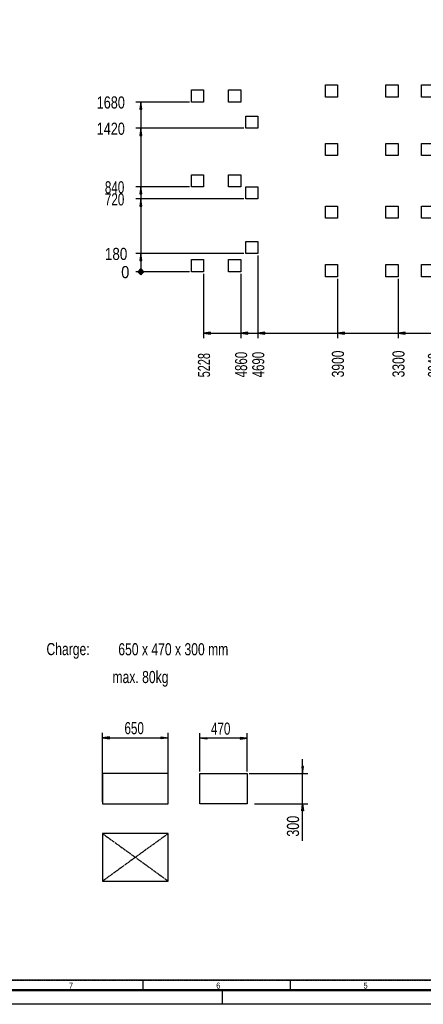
# Model space of a CAD drawing. Extents: x -72 to 51457, y 0 to 26838.
# Tile 173 of 203: x 13589 to 17591, y 0 to 9752. Entities that reach past the tile are written whole.
import ezdxf
from ezdxf.enums import TextEntityAlignment as Align

# ---------------------------------------------------------------- set-up
doc = ezdxf.new("R2010")
doc.units = 0
doc.header["$LTSCALE"] = 12
for name, pattern in [('CHAIN_THIN', [1.125, 0.75, -0.125, 0.125, -0.125]), ('DASHED_LONG_THIN', [2, 1.5, -0.5]), ('LDM', [0]), ('LEA', [0]), ('LFUN', [0]), ('SOLID_THICK', [0]), ('SOLID_THIN', [0])]:
    doc.linetypes.add(name, pattern=pattern)
doc.layers.get('0').update_dxf_attribs({"linetype": 'CONTINUOUS'})
for name, color, linetype in [('2', 7, 'CONTINUOUS'), ('22', 7, 'CONTINUOUS'), ('4', 7, 'CONTINUOUS'), ('6', 7, 'CONTINUOUS')]:
    doc.layers.add(name, color=color, linetype=linetype)
doc.styles.add('PLAIN_LARGE', font='medtext', dxfattribs={"width": 0.75})
doc.styles.add('PLAIN_SMALL', font='medtext', dxfattribs={"width": 0.75})
doc.styles.get("Standard").update_dxf_attribs({"font": 'medtext', "width": 0.75})
doc.styles.add('TDM', font='TXT', dxfattribs={"width": 0.675})
doc.styles.add('TR1', font='medtext', dxfattribs={"width": 0.75})
doc.dimstyles.new('MEDDIM76106', dxfattribs={"dimscale": 20, "dimtxt": 6, "dimasz": 3.5, "dimexe": 2.5, "dimexo": 2.5, "dimgap": 1.665, "dimtad": 1, "dimdec": 4, "dimrnd": 1, "dimzin": 12, "dimdsep": 46, "dimtxsty": 'Standard', "dimblk": 'MEDFUNV_7', "dimcen": 30, "dimclrd": 7, "dimclre": 7, "dimclrt": 7, "dimadec": 0, "dimazin": 0, "dimtfac": 0.7, "dimtdec": 4, "dimtmove": 0, "dimatfit": 3, "dimldrblk": 'MEDFUNV_7', "dimfxl": 0, "dimtolj": 1, "dimtzin": 0, "dimarcsym": 0})
doc.dimstyles.new('MEDDIM76114', dxfattribs={"dimscale": 20, "dimtxt": 6, "dimasz": 3.5, "dimexe": 2.5, "dimexo": 2.5, "dimgap": 1.665, "dimtad": 1, "dimdec": 4, "dimrnd": 1, "dimzin": 12, "dimdsep": 46, "dimtxsty": 'Standard', "dimblk": 'MEDFUNV_7', "dimcen": 30, "dimclrd": 7, "dimclre": 7, "dimclrt": 7, "dimadec": 0, "dimazin": 0, "dimtfac": 0.7, "dimtdec": 4, "dimtmove": 0, "dimatfit": 3, "dimldrblk": 'MEDFUNV_7', "dimfxl": 0, "dimtolj": 1, "dimtzin": 0, "dimarcsym": 0})
doc.dimstyles.new('MEDDIM76124', dxfattribs={"dimscale": 20, "dimtxt": 6, "dimasz": 3.5, "dimexe": 2.5, "dimexo": 2.5, "dimgap": 1.665, "dimtad": 1, "dimdec": 4, "dimrnd": 1, "dimzin": 12, "dimdsep": 46, "dimtxsty": 'Standard', "dimblk": 'MEDFUNV_7', "dimcen": 30, "dimclrd": 7, "dimclre": 7, "dimclrt": 7, "dimadec": 0, "dimazin": 0, "dimtfac": 0.7, "dimtdec": 4, "dimtmove": 0, "dimatfit": 3, "dimldrblk": 'MEDFUNV_7', "dimfxl": 0, "dimtolj": 1, "dimtzin": 0, "dimarcsym": 0})

# ---------------------------------------------------------------- blocks, each defined once
blk = doc.blocks.new('MEDCLUMP_SET_4_')
at = {"layer": '22', "color": 172, "linetype": 'SOLID_THICK', "lineweight": 50}
blk.add_lwpolyline([(140, 140), (140, 16680), (23640, 16680), (23640, 140)], close=True, dxfattribs=at)
at = {"layer": '22', "color": 7, "linetype": 'SOLID_THIN', "lineweight": 25}
for points in [[(14810, 240), (13350, 240), (13350, 140)], [(16270, 240), (14810, 240), (14810, 140)], [(17730, 240), (16270, 240), (16270, 140)], [(15600, 0), (11800, 0), (11800, 140)], [(17800, 0), (15600, 0), (15600, 140)]]:
    blk.add_lwpolyline(points, dxfattribs=at)
at = {"layer": '22', "color": 7, "lineweight": 25, "style": 'PLAIN_SMALL', "width": 0.75}
for s, p in [('7', (14078.2, 155.6)), ('6', (15538.2, 155.6)), ('5', (16998.2, 155.6))]:
    blk.add_text(s, height=60, dxfattribs=at).set_placement(p)
blk = doc.blocks.new('MEDCLUMP_DIM_4057_')
at = {"layer": '4', "color": 7, "linetype": 'LEA', "lineweight": 25}
blk.add_line((20640.1, 7185.9), (20640.1, 6596.5), dxfattribs=at)
at = {"layer": '4', "color": 7, "lineweight": 25, "style": 'TDM', "width": 0.9}
blk.add_text('0', height=120, rotation=90, dxfattribs=at).set_placement((20740.1, 6452.5), align=Align.BOTTOM_LEFT)
blk = doc.blocks.new('MEDFUNV_6')
at = {"color": 0, "linetype": 'LFUN', "lineweight": -2}
for points in [[(1, 0.13), (0, 0), (1, -0.13), (1, 0.13)], [(1, 0.11), (0.17, 0), (1, -0.11)], [(1, 0.09), (0.33, 0), (1, -0.09)], [(1, 0.07), (0.5, 0), (1, -0.07)], [(1, 0.04), (0.67, 0), (1, -0.04)], [(1, 0.02), (0.83, 0), (1, -0.02)]]:
    blk.add_lwpolyline(points, dxfattribs=at)
blk = doc.blocks.new('MEDFUNV_20')
at = {"color": 0, "linetype": 'LFUN', "lineweight": -2}
for points in [[(-0.5, 0), (0, 0.5), (0.5, 0), (0, -0.5), (-0.5, 0)], [(-0.39, 0), (0, 0.39), (0.39, 0), (0, -0.39), (-0.39, 0)], [(-0.28, 0), (0, 0.28), (0.28, 0), (0, -0.28), (-0.28, 0)], [(-0.17, 0), (0, 0.17), (0.17, 0), (0, -0.17), (-0.17, 0)], [(-0.06, 0), (0, 0.06), (0.06, 0), (0, -0.06), (-0.06, 0)]]:
    blk.add_lwpolyline(points, dxfattribs=at)
blk = doc.blocks.new('MEDCLUMP_DIM_4061_')
at = {"layer": '4', "color": 7, "linetype": 'LEA', "lineweight": 25}
blk.add_line((20040.1, 7185.9), (20040.1, 6596.5), dxfattribs=at)
at = {"layer": '4', "color": 7, "linetype": 'LDM', "lineweight": 25}
blk.add_line((20040.1, 6646.5), (20640.1, 6646.5), dxfattribs=at)
for name, p, xscale, yscale, zscale in [('MEDFUNV_6', (20040.1, 6646.5), 70, 70, 70), ('MEDFUNV_20', (20640.1, 6646.5), 60, 60, 60)]:
    blk.add_blockref(name, p, dxfattribs=dict(at, xscale=xscale, yscale=yscale, zscale=zscale))
at = {"layer": '4', "color": 7, "lineweight": 25, "style": 'TDM', "width": 0.771429}
blk.add_text('600', height=120, rotation=90, dxfattribs=at).set_placement((20140.1, 6290.5), align=Align.BOTTOM_LEFT)
blk = doc.blocks.new('MEDCLUMP_DIM_4066_')
at = {"layer": '4', "color": 7, "linetype": 'LEA', "lineweight": 25}
blk.add_line((19590.1, 7185.9), (19590.1, 6596.5), dxfattribs=at)
at = {"layer": '4', "color": 7, "linetype": 'LDM', "lineweight": 25}
blk.add_line((19590.1, 6646.5), (20040.1, 6646.5), dxfattribs=at)
at = {"layer": '4', "color": 7, "linetype": 'LDM', "lineweight": 25, "xscale": 70, "yscale": 70, "zscale": 70}
blk.add_blockref('MEDFUNV_6', (19590.1, 6646.5), dxfattribs=at)
at = {"layer": '4', "color": 7, "lineweight": 25, "style": 'TDM', "width": 0.825}
blk.add_text('1050', height=120, rotation=90, dxfattribs=at).set_placement((19690.1, 6209.5), align=Align.BOTTOM_LEFT)
blk = doc.blocks.new('MEDCLUMP_DIM_4071_')
at = {"layer": '4', "color": 7, "linetype": 'LEA', "lineweight": 25}
blk.add_line((18990.1, 7185.9), (18990.1, 6596.5), dxfattribs=at)
at = {"layer": '4', "color": 7, "linetype": 'LDM', "lineweight": 25}
blk.add_line((18990.1, 6646.5), (19590.1, 6646.5), dxfattribs=at)
at = {"layer": '4', "color": 7, "linetype": 'LDM', "lineweight": 25, "xscale": 70, "yscale": 70, "zscale": 70}
blk.add_blockref('MEDFUNV_6', (18990.1, 6646.5), dxfattribs=at)
at = {"layer": '4', "color": 7, "lineweight": 25, "style": 'TDM', "width": 0.781579}
blk.add_text('1650', height=120, rotation=90, dxfattribs=at).set_placement((19090.1, 6209.5), align=Align.BOTTOM_LEFT)
blk = doc.blocks.new('MEDCLUMP_DIM_4076_')
at = {"layer": '4', "color": 7, "linetype": 'LEA', "lineweight": 25}
blk.add_line((18540.1, 7185.9), (18540.1, 6596.5), dxfattribs=at)
at = {"layer": '4', "color": 7, "linetype": 'LDM', "lineweight": 25}
blk.add_line((18540.1, 6646.5), (18990.1, 6646.5), dxfattribs=at)
at = {"layer": '4', "color": 7, "linetype": 'LDM', "lineweight": 25, "xscale": 70, "yscale": 70, "zscale": 70}
blk.add_blockref('MEDFUNV_6', (18540.1, 6646.5), dxfattribs=at)
at = {"layer": '4', "color": 7, "lineweight": 25, "style": 'TDM', "width": 0.825}
blk.add_text('2100', height=120, rotation=90, dxfattribs=at).set_placement((18640.1, 6209.5), align=Align.BOTTOM_LEFT)
blk = doc.blocks.new('MEDCLUMP_DIM_4081_')
at = {"layer": '4', "color": 7, "linetype": 'LEA', "lineweight": 25}
blk.add_line((18116.1, 7245.9), (18116.1, 6596.5), dxfattribs=at)
at = {"layer": '4', "color": 7, "linetype": 'LDM', "lineweight": 25}
blk.add_line((18116.1, 6646.5), (18540.1, 6646.5), dxfattribs=at)
at = {"layer": '4', "color": 7, "linetype": 'LDM', "lineweight": 25, "xscale": 70, "yscale": 70, "zscale": 70}
blk.add_blockref('MEDFUNV_6', (18116.1, 6646.5), dxfattribs=at)
at = {"layer": '4', "color": 7, "lineweight": 25, "style": 'TDM', "width": 0.675}
blk.add_text('2524', height=120, rotation=90, dxfattribs=at).set_placement((18216.1, 6209.5), align=Align.BOTTOM_LEFT)
blk = doc.blocks.new('MEDCLUMP_DIM_4086_')
at = {"layer": '4', "color": 7, "linetype": 'LEA', "lineweight": 25}
blk.add_line((17692.6, 7185.9), (17692.6, 6596.5), dxfattribs=at)
at = {"layer": '4', "color": 7, "linetype": 'LDM', "lineweight": 25}
blk.add_line((17692.6, 6646.5), (18116.1, 6646.5), dxfattribs=at)
at = {"layer": '4', "color": 7, "linetype": 'LDM', "lineweight": 25, "xscale": 70, "yscale": 70, "zscale": 70}
blk.add_blockref('MEDFUNV_6', (17692.6, 6646.5), dxfattribs=at)
at = {"layer": '4', "color": 7, "lineweight": 25, "style": 'TDM', "width": 0.675}
blk.add_text('2948', height=120, rotation=90, dxfattribs=at).set_placement((17792.6, 6209.5), align=Align.BOTTOM_LEFT)
blk = doc.blocks.new('MEDCLUMP_DIM_4091_')
at = {"layer": '4', "color": 7, "linetype": 'LEA', "lineweight": 25}
blk.add_line((17340.1, 7185.9), (17340.1, 6596.5), dxfattribs=at)
at = {"layer": '4', "color": 7, "linetype": 'LDM', "lineweight": 25}
blk.add_line((17340.1, 6646.5), (17692.6, 6646.5), dxfattribs=at)
at = {"layer": '4', "color": 7, "linetype": 'LDM', "lineweight": 25, "xscale": 70, "yscale": 70, "zscale": 70}
blk.add_blockref('MEDFUNV_6', (17340.1, 6646.5), dxfattribs=at)
at = {"layer": '4', "color": 7, "lineweight": 25, "style": 'TDM', "width": 0.7425}
blk.add_text('3300', height=120, rotation=90, dxfattribs=at).set_placement((17440.1, 6209.5), align=Align.BOTTOM_LEFT)
blk = doc.blocks.new('MEDCLUMP_DIM_4096_')
at = {"layer": '4', "color": 7, "linetype": 'LEA', "lineweight": 25}
blk.add_line((16740.1, 7185.9), (16740.1, 6596.5), dxfattribs=at)
at = {"layer": '4', "color": 7, "linetype": 'LDM', "lineweight": 25}
blk.add_line((16740.1, 6646.5), (17340.1, 6646.5), dxfattribs=at)
at = {"layer": '4', "color": 7, "linetype": 'LDM', "lineweight": 25, "xscale": 70, "yscale": 70, "zscale": 70}
blk.add_blockref('MEDFUNV_6', (16740.1, 6646.5), dxfattribs=at)
at = {"layer": '4', "color": 7, "lineweight": 25, "style": 'TDM', "width": 0.7425}
blk.add_text('3900', height=120, rotation=90, dxfattribs=at).set_placement((16840.1, 6209.5), align=Align.BOTTOM_LEFT)
blk = doc.blocks.new('MEDCLUMP_DIM_4101_')
at = {"layer": '4', "color": 7, "linetype": 'LEA', "lineweight": 25}
blk.add_line((15950.1, 7415.9), (15950.1, 6596.5), dxfattribs=at)
at = {"layer": '4', "color": 7, "linetype": 'LDM', "lineweight": 25}
blk.add_line((15950.1, 6646.5), (16740.1, 6646.5), dxfattribs=at)
at = {"layer": '4', "color": 7, "linetype": 'LDM', "lineweight": 25, "xscale": 70, "yscale": 70, "zscale": 70}
blk.add_blockref('MEDFUNV_6', (15950.1, 6646.5), dxfattribs=at)
at = {"layer": '4', "color": 7, "lineweight": 25, "style": 'TDM', "width": 0.707143}
blk.add_text('4690', height=120, rotation=90, dxfattribs=at).set_placement((16050.1, 6209.5), align=Align.BOTTOM_LEFT)
blk = doc.blocks.new('MEDCLUMP_DIM_4106_')
at = {"layer": '4', "color": 7, "linetype": 'LEA', "lineweight": 25}
blk.add_line((15780.1, 7235.9), (15780.1, 6596.5), dxfattribs=at)
at = {"layer": '4', "color": 7, "linetype": 'LDM', "lineweight": 25}
blk.add_line((15780.1, 6646.5), (15950.1, 6646.5), dxfattribs=at)
at = {"layer": '4', "color": 7, "linetype": 'LDM', "lineweight": 25, "xscale": 70, "yscale": 70, "zscale": 70}
blk.add_blockref('MEDFUNV_6', (15780.1, 6646.5), dxfattribs=at)
at = {"layer": '4', "color": 7, "lineweight": 25, "style": 'TDM', "width": 0.707143}
blk.add_text('4860', height=120, rotation=90, dxfattribs=at).set_placement((15880.1, 6209.5), align=Align.BOTTOM_LEFT)
blk = doc.blocks.new('MEDCLUMP_DIM_4111_')
at = {"layer": '4', "color": 7, "linetype": 'LEA', "lineweight": 25}
blk.add_line((15412.1, 7235.9), (15412.1, 6596.5), dxfattribs=at)
at = {"layer": '4', "color": 7, "linetype": 'LDM', "lineweight": 25}
blk.add_line((15412.1, 6646.5), (15780.1, 6646.5), dxfattribs=at)
at = {"layer": '4', "color": 7, "linetype": 'LDM', "lineweight": 25, "xscale": 70, "yscale": 70, "zscale": 70}
blk.add_blockref('MEDFUNV_6', (15412.1, 6646.5), dxfattribs=at)
at = {"layer": '4', "color": 7, "lineweight": 25, "style": 'TDM', "width": 0.675}
blk.add_text('5228', height=120, rotation=90, dxfattribs=at).set_placement((15512.1, 6209.5), align=Align.BOTTOM_LEFT)
blk = doc.blocks.new('MEDCLUMP_DMS_4056_')
at = {"lineweight": 0}
for name in ['MEDCLUMP_DIM_4101_', 'MEDCLUMP_DIM_4111_', 'MEDCLUMP_DIM_4106_', 'MEDCLUMP_DIM_4081_', 'MEDCLUMP_DIM_4096_', 'MEDCLUMP_DIM_4091_', 'MEDCLUMP_DIM_4086_', 'MEDCLUMP_DIM_4076_', 'MEDCLUMP_DIM_4071_', 'MEDCLUMP_DIM_4066_', 'MEDCLUMP_DIM_4061_', 'MEDCLUMP_DIM_4057_']:
    blk.add_blockref(name, (0, 0), dxfattribs=at)
blk = doc.blocks.new('MEDCLUMP_DIM_4147_')
at = {"layer": '4', "color": 7, "linetype": 'LEA', "lineweight": 25}
blk.add_line((15272.1, 7255.9), (14739.5, 7255.9), dxfattribs=at)
at = {"layer": '4', "color": 7, "lineweight": 25, "style": 'TDM', "width": 0.9}
blk.add_text('0', height=120, dxfattribs=at).set_placement((14595.6, 7155.9), align=Align.BOTTOM_LEFT)
blk = doc.blocks.new('MEDCLUMP_DIM_4151_')
at = {"layer": '4', "color": 7, "linetype": 'LEA', "lineweight": 25}
blk.add_line((15810.1, 7435.9), (14739.5, 7435.9), dxfattribs=at)
at = {"layer": '4', "color": 7, "linetype": 'LDM', "lineweight": 25}
blk.add_line((14789.5, 7435.9), (14789.5, 7255.9), dxfattribs=at)
at = {"layer": '4', "color": 7, "linetype": 'LDM', "lineweight": 25, "xscale": 70, "yscale": 70, "zscale": 70, "rotation": 270}
blk.add_blockref('MEDFUNV_6', (14789.5, 7435.9), dxfattribs=at)
at = {"layer": '4', "color": 7, "linetype": 'LDM', "lineweight": 25, "xscale": 60, "yscale": 60, "zscale": 60}
blk.add_blockref('MEDFUNV_20', (14789.5, 7255.9), dxfattribs=at)
at = {"layer": '4', "color": 7, "lineweight": 25, "style": 'TDM', "width": 0.830769}
blk.add_text('180', height=120, dxfattribs=at).set_placement((14433.6, 7335.9), align=Align.BOTTOM_LEFT)
blk = doc.blocks.new('MEDCLUMP_DIM_4156_')
at = {"layer": '4', "color": 7, "linetype": 'LEA', "lineweight": 25}
blk.add_line((15810.1, 7975.9), (14739.5, 7975.9), dxfattribs=at)
at = {"layer": '4', "color": 7, "linetype": 'LDM', "lineweight": 25}
blk.add_line((14789.5, 7975.9), (14789.5, 7435.9), dxfattribs=at)
at = {"layer": '4', "color": 7, "linetype": 'LDM', "lineweight": 25, "xscale": 70, "yscale": 70, "zscale": 70, "rotation": 270}
blk.add_blockref('MEDFUNV_6', (14789.5, 7975.9), dxfattribs=at)
at = {"layer": '4', "color": 7, "lineweight": 25, "style": 'TDM', "width": 0.72}
blk.add_text('720', height=120, dxfattribs=at).set_placement((14433.6, 7875.9), align=Align.BOTTOM_LEFT)
blk = doc.blocks.new('MEDCLUMP_DIM_4161_')
at = {"layer": '4', "color": 7, "linetype": 'LEA', "lineweight": 25}
blk.add_line((15272.1, 8095.9), (14739.5, 8095.9), dxfattribs=at)
at = {"layer": '4', "color": 7, "linetype": 'LDM', "lineweight": 25}
blk.add_line((14789.5, 8095.9), (14789.5, 7975.9), dxfattribs=at)
at = {"layer": '4', "color": 7, "linetype": 'LDM', "lineweight": 25, "xscale": 70, "yscale": 70, "zscale": 70, "rotation": 270}
blk.add_blockref('MEDFUNV_6', (14789.5, 8095.9), dxfattribs=at)
at = {"layer": '4', "color": 7, "lineweight": 25, "style": 'TDM', "width": 0.72}
blk.add_text('840', height=120, dxfattribs=at).set_placement((14433.6, 7995.9), align=Align.BOTTOM_LEFT)
blk = doc.blocks.new('MEDCLUMP_DIM_4166_')
at = {"layer": '4', "color": 7, "linetype": 'LEA', "lineweight": 25}
blk.add_line((15810.1, 8675.9), (14739.5, 8675.9), dxfattribs=at)
at = {"layer": '4', "color": 7, "linetype": 'LDM', "lineweight": 25}
blk.add_line((14789.5, 8675.9), (14789.5, 8095.9), dxfattribs=at)
at = {"layer": '4', "color": 7, "linetype": 'LDM', "lineweight": 25, "xscale": 70, "yscale": 70, "zscale": 70, "rotation": 270}
blk.add_blockref('MEDFUNV_6', (14789.5, 8675.9), dxfattribs=at)
at = {"layer": '4', "color": 7, "lineweight": 25, "style": 'TDM', "width": 0.781579}
blk.add_text('1420', height=120, dxfattribs=at).set_placement((14352.6, 8575.9), align=Align.BOTTOM_LEFT)
blk = doc.blocks.new('MEDCLUMP_DIM_4171_')
at = {"layer": '4', "color": 7, "linetype": 'LEA', "lineweight": 25}
blk.add_line((15272.1, 8935.9), (14739.5, 8935.9), dxfattribs=at)
at = {"layer": '4', "color": 7, "linetype": 'LDM', "lineweight": 25}
blk.add_line((14789.5, 8935.9), (14789.5, 8675.9), dxfattribs=at)
at = {"layer": '4', "color": 7, "linetype": 'LDM', "lineweight": 25, "xscale": 70, "yscale": 70, "zscale": 70, "rotation": 270}
blk.add_blockref('MEDFUNV_6', (14789.5, 8935.9), dxfattribs=at)
at = {"layer": '4', "color": 7, "lineweight": 25, "style": 'TDM', "width": 0.781579}
blk.add_text('1680', height=120, dxfattribs=at).set_placement((14352.6, 8835.9), align=Align.BOTTOM_LEFT)
blk = doc.blocks.new('MEDCLUMP_DMS_4146_')
at = {"lineweight": 0}
for name in ['MEDCLUMP_DIM_4171_', 'MEDCLUMP_DIM_4166_', 'MEDCLUMP_DIM_4161_', 'MEDCLUMP_DIM_4156_', 'MEDCLUMP_DIM_4151_', 'MEDCLUMP_DIM_4147_']:
    blk.add_blockref(name, (0, 0), dxfattribs=at)
blk = doc.blocks.new('MEDCLUMP_NTE_8145_')
at = {"layer": '4', "color": 7, "linetype": 'LDM', "lineweight": 25}
blk.add_lwpolyline([(11392.7, 7752.3), (12723.8, 5697.9), (12787.3, 5697.9)], dxfattribs=at)
at = {"layer": '4', "color": 7, "linetype": 'LDM', "lineweight": 25, "xscale": 70, "yscale": 70, "zscale": 70, "rotation": 302.9410681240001}
blk.add_blockref('MEDFUNV_6', (11392.7, 7752.3), dxfattribs=at)
at = {"layer": '4', "color": 7, "lineweight": 25, "style": 'TR1', "width": 0.75}
blk.add_text('%%130%%u%%oAC%%u%%o%%131', height=140, dxfattribs=at).set_placement((12880.7, 5697.9), align=Align.MIDDLE_LEFT)
blk = doc.blocks.new('Fundament')
at = {"color": 7, "linetype": 'SOLID_THIN', "lineweight": 25}
for p, q in [((16620.1, 8985.9), (16620.1, 9105.9)), ((16620.1, 9105.9), (16740.1, 9105.9)), ((16740.1, 9105.9), (16740.1, 8985.9)), ((17220.1, 9105.9), (17340.1, 9105.9)), ((17220.1, 8985.9), (17220.1, 9105.9)), ((17340.1, 9105.9), (17340.1, 8985.9)), ((17572.6, 8985.9), (17572.6, 9105.9)), ((17572.6, 9105.9), (17692.6, 9105.9)), ((17692.6, 9105.9), (17692.6, 8985.9)), ((18420.1, 9105.9), (18540.1, 9105.9)), ((18420.1, 8985.9), (18420.1, 9105.9)), ((18540.1, 9105.9), (18540.1, 8985.9)), ((18870.1, 8985.9), (18870.1, 9105.9)), ((18870.1, 9105.9), (18990.1, 9105.9)), ((18990.1, 9105.9), (18990.1, 8985.9)), ((19470.1, 8985.9), (19470.1, 9105.9)), ((19470.1, 9105.9), (19590.1, 9105.9)), ((19590.1, 9105.9), (19590.1, 8985.9)), ((19920.1, 8985.9), (19920.1, 9105.9)), ((19920.1, 9105.9), (20040.1, 9105.9)), ((20040.1, 9105.9), (20040.1, 8985.9)), ((20520.1, 9105.9), (20640.1, 9105.9)), ((20520.1, 8985.9), (20520.1, 9105.9)), ((20640.1, 9105.9), (20640.1, 8985.9)), ((15292.1, 8935.9), (15292.1, 9055.9)), ((15292.1, 9055.9), (15412.1, 9055.9)), ((15412.1, 9055.9), (15412.1, 8935.9)), ((15660.1, 8935.9), (15660.1, 9055.9)), ((15660.1, 9055.9), (15780.1, 9055.9)), ((15780.1, 9055.9), (15780.1, 8935.9)), ((16740.1, 8985.9), (16620.1, 8985.9)), ((17340.1, 8985.9), (17220.1, 8985.9)), ((17692.6, 8985.9), (17572.6, 8985.9)), ((18540.1, 8985.9), (18420.1, 8985.9)), ((18990.1, 8985.9), (18870.1, 8985.9)), ((19590.1, 8985.9), (19470.1, 8985.9)), ((20040.1, 8985.9), (19920.1, 8985.9)), ((20640.1, 8985.9), (20520.1, 8985.9)), ((15412.1, 8935.9), (15292.1, 8935.9)), ((15780.1, 8935.9), (15660.1, 8935.9)), ((17996.1, 8775.9), (17996.1, 8895.9)), ((17996.1, 8895.9), (18116.1, 8895.9)), ((18116.1, 8895.9), (18116.1, 8775.9)), ((15830.1, 8675.9), (15830.1, 8795.9)), ((15830.1, 8795.9), (15950.1, 8795.9)), ((15950.1, 8795.9), (15950.1, 8675.9)), ((18116.1, 8775.9), (17996.1, 8775.9)), ((15950.1, 8675.9), (15830.1, 8675.9)), ((16620.1, 8405.9), (16620.1, 8525.9)), ((16620.1, 8525.9), (16740.1, 8525.9)), ((16740.1, 8525.9), (16740.1, 8405.9)), ((17220.1, 8525.9), (17340.1, 8525.9)), ((17220.1, 8405.9), (17220.1, 8525.9)), ((17340.1, 8525.9), (17340.1, 8405.9)), ((17572.6, 8525.9), (17692.6, 8525.9)), ((17572.6, 8405.9), (17572.6, 8525.9)), ((17692.6, 8525.9), (17692.6, 8405.9)), ((18420.1, 8525.9), (18540.1, 8525.9)), ((18420.1, 8405.9), (18420.1, 8525.9)), ((18540.1, 8525.9), (18540.1, 8405.9)), ((18870.1, 8405.9), (18870.1, 8525.9)), ((18870.1, 8525.9), (18990.1, 8525.9)), ((18990.1, 8525.9), (18990.1, 8405.9)), ((19470.1, 8525.9), (19590.1, 8525.9)), ((19470.1, 8405.9), (19470.1, 8525.9)), ((19590.1, 8525.9), (19590.1, 8405.9)), ((19920.1, 8525.9), (20040.1, 8525.9)), ((19920.1, 8405.9), (19920.1, 8525.9)), ((20040.1, 8525.9), (20040.1, 8405.9)), ((20520.1, 8525.9), (20640.1, 8525.9)), ((20520.1, 8405.9), (20520.1, 8525.9)), ((20640.1, 8525.9), (20640.1, 8405.9)), ((16740.1, 8405.9), (16620.1, 8405.9)), ((17340.1, 8405.9), (17220.1, 8405.9)), ((17692.6, 8405.9), (17572.6, 8405.9)), ((18540.1, 8405.9), (18420.1, 8405.9)), ((18990.1, 8405.9), (18870.1, 8405.9)), ((19590.1, 8405.9), (19470.1, 8405.9)), ((20040.1, 8405.9), (19920.1, 8405.9)), ((20640.1, 8405.9), (20520.1, 8405.9)), ((15292.1, 8095.9), (15292.1, 8215.9)), ((15292.1, 8215.9), (15412.1, 8215.9)), ((15412.1, 8215.9), (15412.1, 8095.9)), ((15660.1, 8215.9), (15780.1, 8215.9)), ((15660.1, 8095.9), (15660.1, 8215.9)), ((15780.1, 8215.9), (15780.1, 8095.9)), ((15412.1, 8095.9), (15292.1, 8095.9)), ((15780.1, 8095.9), (15660.1, 8095.9)), ((15830.1, 8095.9), (15950.1, 8095.9)), ((15830.1, 7975.9), (15830.1, 8095.9)), ((15950.1, 8095.9), (15950.1, 7975.9)), ((17996.1, 8140.9), (18116.1, 8140.9)), ((17996.1, 8020.9), (17996.1, 8140.9)), ((18116.1, 8140.9), (18116.1, 8020.9)), ((18116.1, 8020.9), (17996.1, 8020.9)), ((15950.1, 7975.9), (15830.1, 7975.9)), ((16620.1, 7905.9), (16740.1, 7905.9)), ((16620.1, 7785.9), (16620.1, 7905.9)), ((16740.1, 7905.9), (16740.1, 7785.9)), ((17220.1, 7785.9), (17220.1, 7905.9)), ((17220.1, 7905.9), (17340.1, 7905.9)), ((17340.1, 7905.9), (17340.1, 7785.9)), ((17572.6, 7905.9), (17692.6, 7905.9)), ((17572.6, 7785.9), (17572.6, 7905.9)), ((17692.6, 7905.9), (17692.6, 7785.9)), ((18420.1, 7785.9), (18420.1, 7905.9)), ((18420.1, 7905.9), (18540.1, 7905.9)), ((18540.1, 7905.9), (18540.1, 7785.9)), ((18870.1, 7785.9), (18870.1, 7905.9)), ((18870.1, 7905.9), (18990.1, 7905.9)), ((18990.1, 7905.9), (18990.1, 7785.9)), ((19470.1, 7905.9), (19590.1, 7905.9)), ((19470.1, 7785.9), (19470.1, 7905.9)), ((19590.1, 7905.9), (19590.1, 7785.9)), ((19920.1, 7785.9), (19920.1, 7905.9)), ((19920.1, 7905.9), (20040.1, 7905.9)), ((20040.1, 7905.9), (20040.1, 7785.9)), ((20520.1, 7905.9), (20640.1, 7905.9)), ((20520.1, 7785.9), (20520.1, 7905.9)), ((20640.1, 7905.9), (20640.1, 7785.9)), ((16740.1, 7785.9), (16620.1, 7785.9)), ((17340.1, 7785.9), (17220.1, 7785.9)), ((17692.6, 7785.9), (17572.6, 7785.9)), ((18540.1, 7785.9), (18420.1, 7785.9)), ((18990.1, 7785.9), (18870.1, 7785.9)), ((19590.1, 7785.9), (19470.1, 7785.9)), ((20040.1, 7785.9), (19920.1, 7785.9)), ((20640.1, 7785.9), (20520.1, 7785.9)), ((15830.1, 7555.9), (15950.1, 7555.9)), ((15830.1, 7435.9), (15830.1, 7555.9)), ((15950.1, 7555.9), (15950.1, 7435.9)), ((15950.1, 7435.9), (15830.1, 7435.9)), ((15292.1, 7375.9), (15412.1, 7375.9)), ((15292.1, 7255.9), (15292.1, 7375.9)), ((15412.1, 7375.9), (15412.1, 7255.9)), ((15660.1, 7255.9), (15660.1, 7375.9)), ((15660.1, 7375.9), (15780.1, 7375.9)), ((15780.1, 7375.9), (15780.1, 7255.9)), ((16620.1, 7205.9), (16620.1, 7325.9)), ((16620.1, 7325.9), (16740.1, 7325.9)), ((16740.1, 7325.9), (16740.1, 7205.9)), ((17220.1, 7205.9), (17220.1, 7325.9)), ((17220.1, 7325.9), (17340.1, 7325.9)), ((17340.1, 7325.9), (17340.1, 7205.9)), ((17572.6, 7205.9), (17572.6, 7325.9)), ((17572.6, 7325.9), (17692.6, 7325.9)), ((17692.6, 7325.9), (17692.6, 7205.9)), ((17996.1, 7265.9), (17996.1, 7385.9)), ((17996.1, 7385.9), (18116.1, 7385.9)), ((18116.1, 7385.9), (18116.1, 7265.9)), ((18420.1, 7325.9), (18540.1, 7325.9)), ((18420.1, 7205.9), (18420.1, 7325.9)), ((18540.1, 7325.9), (18540.1, 7205.9)), ((18870.1, 7325.9), (18990.1, 7325.9)), ((18870.1, 7205.9), (18870.1, 7325.9)), ((18990.1, 7325.9), (18990.1, 7205.9)), ((19470.1, 7205.9), (19470.1, 7325.9)), ((19470.1, 7325.9), (19590.1, 7325.9)), ((19590.1, 7325.9), (19590.1, 7205.9)), ((19920.1, 7325.9), (20040.1, 7325.9)), ((19920.1, 7205.9), (19920.1, 7325.9)), ((20040.1, 7325.9), (20040.1, 7205.9)), ((20520.1, 7325.9), (20640.1, 7325.9)), ((20520.1, 7205.9), (20520.1, 7325.9)), ((20640.1, 7325.9), (20640.1, 7205.9)), ((15412.1, 7255.9), (15292.1, 7255.9)), ((15780.1, 7255.9), (15660.1, 7255.9)), ((18116.1, 7265.9), (17996.1, 7265.9)), ((16740.1, 7205.9), (16620.1, 7205.9)), ((17340.1, 7205.9), (17220.1, 7205.9)), ((17692.6, 7205.9), (17572.6, 7205.9)), ((18540.1, 7205.9), (18420.1, 7205.9)), ((18990.1, 7205.9), (18870.1, 7205.9)), ((19590.1, 7205.9), (19470.1, 7205.9)), ((20040.1, 7205.9), (19920.1, 7205.9)), ((20640.1, 7205.9), (20520.1, 7205.9))]:
    blk.add_line(p, q, dxfattribs=at)
blk = doc.blocks.new('MEDFUNV_7')
at = {"color": 0, "linetype": 'LFUN', "lineweight": -2}
for points in [[(-1, 0.13), (0, 0), (-1, -0.13), (-1, 0.13)], [(-1, 0.11), (-0.17, 0), (-1, -0.11)], [(-1, 0.09), (-0.33, 0), (-1, -0.09)], [(-1, 0.07), (-0.5, 0), (-1, -0.07)], [(-1, 0.04), (-0.67, 0), (-1, -0.04)], [(-1, 0.02), (-0.83, 0), (-1, -0.02)]]:
    blk.add_lwpolyline(points, dxfattribs=at)
blk = doc.blocks.new('MEDCLUMP_DIM_76107_')
at = {"layer": '4', "color": 7, "linetype": 'LEA', "lineweight": 25}
for p, q in [((14410.7, 2006.5), (14410.7, 2689.2)), ((15060.7, 2006.5), (15060.7, 2689.2))]:
    blk.add_line(p, q, dxfattribs=at)
at = {"layer": '4', "color": 7, "linetype": 'LDM', "lineweight": 25}
blk.add_line((14410.7, 2639.2), (15060.7, 2639.2), dxfattribs=at)
at = {"layer": '4', "color": 7, "linetype": 'LDM', "lineweight": 25, "xscale": 70, "yscale": 70, "zscale": 70}
for name, p in [('MEDFUNV_6', (14410.7, 2639.2)), ('MEDFUNV_7', (15060.7, 2639.2))]:
    blk.add_blockref(name, p, dxfattribs=at)
at = {"layer": '4', "color": 7, "lineweight": 25, "style": 'TDM', "width": 0.72}
blk.add_text('650', height=120, dxfattribs=at).set_placement((14627.7, 2639.2), align=Align.BOTTOM_LEFT)
blk = doc.blocks.new('*D5')
at = {"lineweight": 0}
blk.add_blockref('MEDCLUMP_DIM_76107_', (0, 0), dxfattribs=at)
blk = doc.blocks.new('MEDCLUMP_DIM_76115_')
at = {"layer": '4', "color": 7, "linetype": 'LEA', "lineweight": 25}
for p, q in [((15375.5, 2306.5), (15375.5, 2684.5)), ((15845.5, 2306.5), (15845.5, 2684.5))]:
    blk.add_line(p, q, dxfattribs=at)
at = {"layer": '4', "color": 7, "linetype": 'LDM', "lineweight": 25}
blk.add_line((15845.5, 2634.5), (15375.5, 2634.5), dxfattribs=at)
at = {"layer": '4', "color": 7, "linetype": 'LDM', "lineweight": 25, "xscale": 70, "yscale": 70, "zscale": 70, "rotation": 180}
for name, p in [('MEDFUNV_7', (15375.5, 2634.5)), ('MEDFUNV_6', (15845.5, 2634.5))]:
    blk.add_blockref(name, p, dxfattribs=at)
at = {"layer": '4', "color": 7, "lineweight": 25, "style": 'TDM', "width": 0.72}
blk.add_text('470', height=120, dxfattribs=at).set_placement((15485.4, 2634.5), align=Align.BOTTOM_LEFT)
blk = doc.blocks.new('*D3')
at = {"lineweight": 0}
blk.add_blockref('MEDCLUMP_DIM_76115_', (0, 0), dxfattribs=at)
blk = doc.blocks.new('MEDCLUMP_DIM_76125_')
at = {"layer": '4', "color": 7, "linetype": 'LEA', "lineweight": 25}
for p, q in [((15865.5, 2286.5), (16444.4, 2286.5)), ((15915.5, 1986.5), (16444.4, 1986.5))]:
    blk.add_line(p, q, dxfattribs=at)
at = {"layer": '4', "color": 7, "linetype": 'LDM', "lineweight": 25}
for points in [[(16394.4, 1620.6), (16394.4, 1986.5), (16394.4, 2286.5), (16394.4, 2426.5)], [(16394.4, 1986.5), (16394.4, 2286.5)]]:
    blk.add_lwpolyline(points, dxfattribs=at)
at = {"layer": '4', "color": 7, "linetype": 'LDM', "lineweight": 25, "xscale": 70, "yscale": 70, "zscale": 70, "rotation": 90}
for name, p in [('MEDFUNV_6', (16394.4, 2286.5)), ('MEDFUNV_7', (16394.4, 1986.5))]:
    blk.add_blockref(name, p, dxfattribs=at)
at = {"layer": '4', "color": 7, "lineweight": 25, "style": 'TDM', "width": 0.771429}
blk.add_text('300', height=120, rotation=90, dxfattribs=at).set_placement((16394.4, 1660.5), align=Align.BOTTOM_LEFT)
blk = doc.blocks.new('*D1')
at = {"lineweight": 0}
blk.add_blockref('MEDCLUMP_DIM_76125_', (0, 0), dxfattribs=at)

msp = doc.modelspace()

# ---------------------------------------------------------------- linework, layer by layer
at = {"color": 7, "linetype": 'CHAIN_THIN', "lineweight": 25}
for p, q in [((15060.7, 1690.5), (14410.7, 1220.5)), ((14410.7, 1690.5), (15060.7, 1220.5))]:
    msp.add_line(p, q, dxfattribs=at)
at = {"color": 7, "linetype": 'SOLID_THIN', "lineweight": 25}
for points in [[(15060.7, 1986.5), (15060.7, 2286.5), (14410.7, 2286.5), (14410.7, 1986.5)], [(15375.5, 2286.5), (15845.5, 2286.5), (15845.5, 1986.5), (15375.5, 1986.5)], [(14410.7, 1690.5), (14410.7, 1220.5), (15060.7, 1220.5), (15060.7, 1690.5)]]:
    msp.add_lwpolyline(points, close=True, dxfattribs=at)
at = {"layer": '2', "color": 7, "linetype": 'DASHED_LONG_THIN', "lineweight": 25, "flags": 128}
msp.add_lwpolyline([(240, 16580), (240, 240), (19840, 240), (19840, 1960), (23540, 1960), (23540, 16580)], close=True, dxfattribs=at)

# ---------------------------------------------------------------- block references
at = {"lineweight": 0}
for name in ['MEDCLUMP_SET_4_', 'Fundament', 'MEDCLUMP_DMS_4146_', 'MEDCLUMP_NTE_8145_', 'MEDCLUMP_DMS_4056_']:
    msp.add_blockref(name, (0, 0), dxfattribs=at)

# ---------------------------------------------------------------- texts
at = {"layer": '6', "color": 7, "lineweight": 35, "style": 'PLAIN_LARGE', "width": 0.75}
for s, p in [('Charge:', (14068.7, 3458)), ('650 x 470 x 300 mm', (15112.1, 3456.3))]:
    msp.add_text(s, height=120, dxfattribs=at).set_placement(p, align=Align.CENTER)
msp.add_text('max. 80kg', height=120, dxfattribs=at).set_placement((14786.4, 3301.4), align=Align.TOP_CENTER)

# ---------------------------------------------------------------- dimensions: what is measured, and where the dimension line sits
at = {"layer": '4', "color": 7, "linetype": 'LDM', "lineweight": 25}
dim = msp.add_linear_dim(base=(14410.7, 2639.2), p1=(15060.7, 1986.5), p2=(14410.7, 1986.5), dimstyle='MEDDIM76106', override={"dimscale": 20, "dimdec": 0, "dimblk": 'MEDFUNV_7', "dimclrd": 7, "dimclre": 7, "dimclrt": 7, "dimtzin": 8}, dxfattribs=at)
dim.commit()
dim.dimension.update_dxf_attribs({"geometry": '*D5', "text_midpoint": (14735.7, 2739.2)})
dim = msp.add_aligned_dim(p1=(15375.5, 2286.5), p2=(15845.5, 2286.5), distance=347.9, dimstyle='MEDDIM76114', override={"dimscale": 20, "dimdec": 0, "dimblk": 'MEDFUNV_7', "dimclrd": 7, "dimclre": 7, "dimclrt": 7, "dimtzin": 8}, dxfattribs=at)
dim.commit()
dim.dimension.update_dxf_attribs({"geometry": '*D3', "text_midpoint": (15593.4, 2734.5)})
dim = msp.add_linear_dim(base=(16394.4, 1986.5), p1=(15845.5, 2286.5), p2=(15895.5, 1986.5), angle=90, dimstyle='MEDDIM76124', override={"dimscale": 20, "dimdec": 0, "dimblk": 'MEDFUNV_7', "dimclrd": 7, "dimclre": 7, "dimclrt": 7, "dimtzin": 8}, dxfattribs=at)
dim.commit()
dim.dimension.update_dxf_attribs({"geometry": '*D1', "text_midpoint": (16294.4, 1768.5)})

doc.saveas('drawing.dxf')
